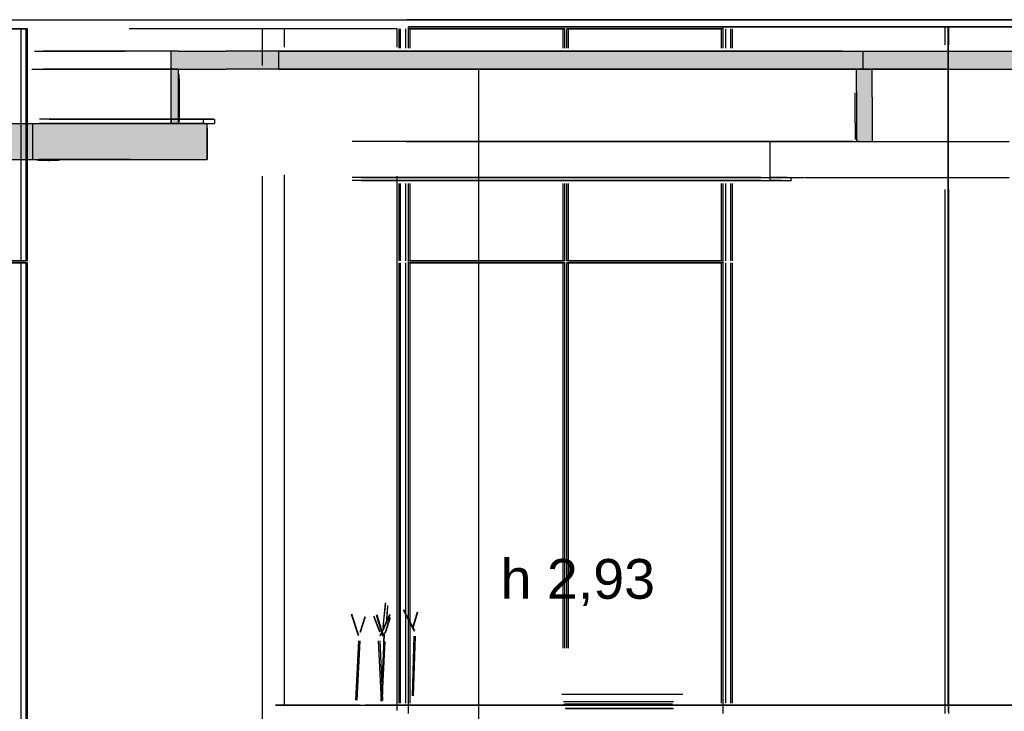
# Model space of a CAD drawing. Header units: millimetres. Extents: x -9985 to 240895, y -184894 to 39395.
# Tile 47 of 164: x 6967 to 9691, y -62079 to -60165. Entities that reach past the tile are written whole.
import ezdxf

# ---------------------------------------------------------------- set-up
doc = ezdxf.new("R2010")
doc.units = ezdxf.units.MM
for name, color, linetype in [('S-QUOTE', 40, 'Continuous'), ('S-TAGLIO-CS', 9, 'Continuous'), ('S-TAGLIO-SOFF', 8, 'Continuous'), ('S-VISTA', 8, 'Continuous'), ('S-VISTA-ARREDI', 9, 'Continuous')]:
    doc.layers.add(name, color=color, linetype=linetype)
doc.styles.add('VISIO', font='arial.ttf')

msp = doc.modelspace()

# ---------------------------------------------------------------- hatches: boundary and pattern name
at = {"layer": 'S-TAGLIO-CS'}
for points in [[(9242, -60303), (7538, -60303), (7508, -60303), (7406, -60303), (7404, -60303), (7396, -60303), (7386, -60303), (7386, -60297), (7386, -60251), (7406, -60251), (7508, -60251), (7538, -60251), (9242, -60251), (9930, -60251), (10010, -60251), (10400, -60251), (10504, -60251), (10504, -60253), (10504, -60303), (10484, -60303), (10400, -60303), (10010, -60303), (9930, -60303), (9326, -60303), (9316, -60303), (9302, -60303), (9290, -60303), (9282, -60303), (9242, -60303)], [(7386, -60303), (7396, -60303), (7404, -60303), (7406, -60303), (7406, -60315), (7406, -60451), (7388, -60451), (7386, -60451), (7386, -60439), (7386, -60303)], [(9282, -60303), (9290, -60303), (9302, -60303), (9316, -60303), (9326, -60303), (9326, -60379), (9326, -60503), (9316, -60503), (9302, -60503), (9292, -60503), (9290, -60503), (9288, -60503), (9282, -60503), (9282, -60363), (9282, -60303)], [(5456, -60551), (5244, -60551), (5230, -60551), (5140, -60551), (5072, -60551), (4618, -60551), (4618, -60461), (4618, -60451), (5072, -60451), (5140, -60451), (5230, -60451), (5244, -60451), (5456, -60451), (5668, -60451), (6910, -60451), (7272, -60451), (7386, -60451), (7388, -60451), (7406, -60451), (7476, -60451), (7480, -60451), (7486, -60451), (7486, -60465), (7486, -60551), (7388, -60551), (7272, -60551), (6910, -60551), (5668, -60551), (5456, -60551)]]:
    msp.add_hatch(color=9, dxfattribs=at).paths.add_polyline_path(points)

# ---------------------------------------------------------------- linework, layer by layer
at = {"layer": 'S-QUOTE'}
msp.add_line((8237.666, -63233), (8237.666, -60302), dxfattribs=at)
at = {"layer": 'S-TAGLIO-CS'}
for p, q in [((7406.064, -60252), (7386, -60252)), ((7386, -60297.885), (7386, -60252)), ((7406.196, -60252), (7507.2, -60252)), ((7507.2, -60252), (7537.495, -60252)), ((9242.714, -60252), (7537.495, -60252)), ((9242.714, -60252), (9930.521, -60252)), ((7386, -60297.885), (7386, -60302)), ((7396.561, -60302), (7386, -60302)), ((7404.163, -60302), (7386, -60302)), ((7386, -60439.655), (7386, -60302)), ((7396.561, -60302), (7507.2, -60302)), ((7404.163, -60302), (7406, -60302)), ((7406, -60315.637), (7406, -60302)), ((7507.2, -60302), (7537.495, -60302)), ((9242.714, -60302), (7537.495, -60302)), ((9242.714, -60302), (9930.521, -60302)), ((9282.12, -60302), (9289.581, -60302)), ((9282.12, -60364), (9282.12, -60302)), ((9289.581, -60302), (9301.65, -60302)), ((9301.65, -60302), (9315.734, -60302)), ((9315.734, -60302), (9325.49, -60302)), ((9325.49, -60379.04), (9325.49, -60302)), ((7406, -60315.637), (7406, -60452)), ((7408, -60328.928), (7408, -60317)), ((7408, -60328.928), (7408, -60447)), ((9278.702, -60450.15), (9278.702, -60367)), ((9282.12, -60364), (9282.12, -60502)), ((9325.49, -60379.04), (9325.49, -60502)), ((7386, -60439.655), (7386, -60452)), ((7502.071, -60440), (7476, -60440)), ((7476, -60450.579), (7476, -60440)), ((7502.071, -60440), (7506, -60440)), ((7506, -60441.55), (7506, -60440)), ((7506, -60441.55), (7506, -60452)), ((6909.497, -60452), (7272.137, -60452)), ((7272.137, -60452), (7388.306, -60452)), ((7387.629, -60452), (7386, -60452)), ((7387.629, -60452), (7406, -60452)), ((7388.306, -60452), (7486, -60452)), ((7476, -60450.579), (7476, -60452)), ((7479.503, -60452), (7476, -60452)), ((7479.503, -60452), (7506, -60452)), ((7486, -60464.208), (7486, -60452)), ((7486, -60464.208), (7486, -60552)), ((9278.702, -60450.15), (9278.702, -60497)), ((9043.029, -60502), (9090.508, -60502)), ((9043.029, -60599.9), (9043.029, -60502)), ((9091.069, -60502), (9138.804, -60502)), ((9140.028, -60502), (9187.974, -60502)), ((9187.974, -60502), (9188.616, -60502)), ((9188.616, -60502), (9189.32, -60502)), ((9189.32, -60502), (9190.043, -60502)), ((9190.043, -60502), (9238.209, -60502)), ((9238.209, -60502), (9239.19, -60502)), ((9239.19, -60502), (9240.197, -60502)), ((9240.197, -60502), (9241.233, -60502)), ((9241.233, -60502), (9287.732, -60502)), ((9289.581, -60502), (9282.12, -60502)), ((9287.732, -60502), (9289.055, -60502)), ((9289.055, -60502), (9290.416, -60502)), ((9289.581, -60502), (9301.65, -60502)), ((9290.416, -60502), (9291.888, -60502)), ((9291.888, -60502), (9339.539, -60502)), ((9301.65, -60502), (9315.734, -60502)), ((9315.734, -60502), (9325.49, -60502)), ((9339.539, -60502), (9341.246, -60502)), ((9341.246, -60502), (9343.089, -60502)), ((9343.089, -60502), (9388.953, -60502)), ((9388.953, -60502), (9391.034, -60502)), ((9391.034, -60502), (9393.171, -60502)), ((9393.171, -60502), (9395.47, -60502)), ((9395.47, -60502), (9441.567, -60502)), ((9441.567, -60502), (9444.109, -60502)), ((9444.109, -60502), (9446.838, -60502)), ((9446.838, -60502), (9492.979, -60502)), ((9492.979, -60502), (9495.951, -60502)), ((9495.951, -60502), (9499, -60502)), ((9499, -60502), (9543.466, -60502)), ((9543.466, -60502), (9546.89, -60502)), ((9546.89, -60502), (9550.406, -60502)), ((9550.406, -60502), (9554.01, -60502)), ((9554.01, -60502), (9599.52, -60502)), ((9599.52, -60502), (9603.532, -60502)), ((9603.532, -60502), (9607.642, -60502)), ((9607.642, -60502), (9651.533, -60502)), ((9651.533, -60502), (9656.054, -60502)), ((9656.054, -60502), (9660.685, -60502)), ((9660.685, -60502), (9704.643, -60502)), ((6909.497, -60552), (7272.137, -60552)), ((7019, -60554), (7014.37, -60554)), ((7019, -60554), (7019.762, -60554)), ((7019.762, -60554), (7032, -60554)), ((7032, -60554), (7033.85, -60554)), ((7033.85, -60554), (7046, -60554)), ((7046, -60555), (7042.85, -60555)), ((7046, -60554), (7048.168, -60554)), ((7046.1, -60555), (7049.15, -60555)), ((7048.168, -60554), (7060, -60554)), ((7060, -60554), (7061.745, -60554)), ((7061.745, -60554), (7072, -60554)), ((7072, -60554), (7072.735, -60554)), ((7072.735, -60554), (7076.63, -60554)), ((7272.137, -60552), (7388.306, -60552)), ((7388.306, -60552), (7486, -60552)), ((9043.029, -60599.9), (9043.029, -60602)), ((9090.508, -60602), (9043.029, -60602)), ((9043.029, -60602), (9073.693, -60602)), ((9043.029, -60609.832), (9043.029, -60602)), ((9073.693, -60610), (9043.029, -60610)), ((9073.693, -60602), (9101.496, -60602)), ((9073.693, -60610), (9101.496, -60610)), ((9091.069, -60602), (9138.804, -60602)), ((9101.496, -60609.101), (9101.496, -60602)), ((9101.496, -60609.101), (9101.496, -60610)), ((9140.028, -60602), (9187.974, -60602)), ((9187.974, -60602), (9188.616, -60602)), ((9188.616, -60602), (9189.32, -60602)), ((9189.32, -60602), (9190.043, -60602)), ((9190.043, -60602), (9238.209, -60602)), ((9238.209, -60602), (9239.19, -60602)), ((9239.19, -60602), (9240.197, -60602)), ((9240.197, -60602), (9241.233, -60602)), ((9241.233, -60602), (9287.732, -60602)), ((9287.732, -60602), (9289.055, -60602)), ((9289.055, -60602), (9290.416, -60602)), ((9290.416, -60602), (9291.888, -60602)), ((9291.888, -60602), (9339.539, -60602)), ((9339.539, -60602), (9341.246, -60602)), ((9341.246, -60602), (9343.089, -60602)), ((9343.089, -60602), (9388.953, -60602)), ((9388.953, -60602), (9391.034, -60602)), ((9391.034, -60602), (9393.171, -60602)), ((9393.171, -60602), (9395.47, -60602)), ((9395.47, -60602), (9441.567, -60602)), ((9441.567, -60602), (9444.109, -60602)), ((9444.109, -60602), (9446.838, -60602)), ((9446.838, -60602), (9492.979, -60602)), ((9492.979, -60602), (9495.951, -60602)), ((9495.951, -60602), (9499, -60602)), ((9499, -60602), (9502.265, -60602)), ((9502.265, -60602), (9546.89, -60602)), ((9546.89, -60602), (9550.406, -60602)), ((9550.406, -60602), (9554.01, -60602)), ((9554.01, -60602), (9599.52, -60602)), ((9599.52, -60602), (9603.532, -60602)), ((9603.532, -60602), (9607.642, -60602)), ((9607.642, -60602), (9651.533, -60602)), ((9651.533, -60602), (9656.054, -60602)), ((9656.054, -60602), (9660.685, -60602)), ((9660.685, -60602), (9704.643, -60602))]:
    msp.add_line(p, q, dxfattribs=at)
at = {"layer": 'S-TAGLIO-SOFF'}
for p, q in [((6893.478, -60165), (7255.884, -60165)), ((7255.884, -60165), (7375.464, -60165)), ((7375.464, -60165), (7805.639, -60165)), ((7805.639, -60165), (9389.325, -60165)), ((9389.325, -60165), (9410.303, -60165)), ((9410.303, -60165), (9783.46, -60165))]:
    msp.add_line(p, q, dxfattribs=at)
at = {"layer": 'S-VISTA'}
for p, q in [((8108, -60165), (8038, -60165)), ((8038, -60165), (8108, -60165)), ((10228, -60165), (8108, -60165)), ((8108, -60165), (8818, -60165)), ((8818, -60165), (8883, -60165)), ((8883, -60165), (10228, -60165)), ((6989, -60190), (6576, -60190)), ((6580, -60190), (6985, -60190)), ((6971, -60832), (6971, -60190)), ((6985, -60832), (6985, -60190)), ((6985, -60832), (6985, -60190)), ((6989, -60832), (6989, -60190)), ((6989, -60832), (6989, -60190)), ((6989, -60832), (6989, -60190)), ((7300, -60190), (7270, -60190)), ((7353, -60190), (7300, -60190)), ((7426, -60190), (7353, -60190)), ((7513, -60190), (7426, -60190)), ((7608, -60190), (7513, -60190)), ((7700, -60190), (7608, -60190)), ((7700, -60190), (7639, -60190)), ((7639, -60292), (7639, -60190)), ((8011, -60190), (7700, -60190)), ((7700, -60240.595), (7700, -60190)), ((8011, -60241), (8011, -60190)), ((8017, -60243.5), (8017, -60190)), ((8021, -60243.5), (8021, -60190)), ((8035, -60243.5), (8035, -60190)), ((8913, -60185), (8043, -60185)), ((8043, -60185), (8913, -60185)), ((8043, -60235), (8043, -60185)), ((8475, -60190), (8043, -60190)), ((8043, -60243.5), (8043, -60190)), ((8043, -60243.5), (8043, -60190)), ((8047, -60190), (8471, -60190)), ((8047, -60243.5), (8047, -60190)), ((8471, -60243.5), (8471, -60190)), ((8475, -60243.5), (8475, -60190)), ((8475, -60243.5), (8475, -60190)), ((8913, -60190), (8481, -60190)), ((8481, -60243.5), (8481, -60190)), ((8481, -60243.5), (8481, -60190)), ((8485, -60190), (8909, -60190)), ((8485, -60243.5), (8485, -60190)), ((8773, -60185), (9498, -60185)), ((8913, -60185), (8773, -60185)), ((9528, -60185), (8898, -60185)), ((8909, -60243.5), (8909, -60190)), ((8913, -60235), (8913, -60185)), ((8913, -60243.5), (8913, -60190)), ((8913, -60243.5), (8913, -60190)), ((8921, -60243.5), (8921, -60190)), ((8921, -60243.5), (8921, -60190)), ((8921, -60243.5), (8921, -60190)), ((8935, -60243.5), (8935, -60190)), ((8935, -60243.5), (8935, -60190)), ((8935, -60243.5), (8935, -60190)), ((8939, -60243.5), (8939, -60190)), ((8939, -60243.5), (8939, -60190)), ((8939, -60243.5), (8939, -60190)), ((9498, -60185), (9543, -60185)), ((9503, -60185), (10238, -60185)), ((9543, -60185), (9503, -60185)), ((9528, -60235), (9528, -60185)), ((9878, -60185), (9536, -60185)), ((9536, -60185), (9682, -60185)), ((9536, -60185), (9536, -62081)), ((9536, -62062), (9536, -60185)), ((10238, -60185), (9538, -60185)), ((9538, -60235), (9538, -60185)), ((9682, -60185), (9826, -60185)), ((7008.25, -60252), (7258.719, -60252)), ((7386, -60252), (7032.574, -60252)), ((7386, -60302), (7386, -60252)), ((7684, -60252), (9301, -60252)), ((7684, -60302), (7684, -60252)), ((9301, -60302), (9301, -60252)), ((9305, -60252), (9565.952, -60252)), ((7000.213, -60302), (7406, -60302)), ((7386, -60302), (7032.574, -60302)), ((7386, -60302), (7032.574, -60302)), ((7386, -60452), (7386, -60302)), ((7406, -60452), (7406, -60302)), ((9321, -60302), (7664, -60302)), ((7684, -60302), (9301, -60302)), ((7684, -60302), (9301, -60302)), ((8049, -60302), (8019, -60302)), ((8036, -60302), (8066, -60302)), ((8079, -60302), (8049, -60302)), ((8066, -60302), (8096, -60302)), ((8110, -60302), (8079, -60302)), ((8096, -60302), (8127, -60302)), ((8142, -60302), (8110, -60302)), ((8127, -60302), (8158, -60302)), ((8175, -60302), (8142, -60302)), ((8158, -60302), (8191, -60302)), ((8208, -60302), (8175, -60302)), ((8191, -60302), (8224, -60302)), ((8242, -60302), (8208, -60302)), ((8224, -60302), (8258, -60302)), ((8277, -60302), (8242, -60302)), ((8258, -60302), (8292, -60302)), ((8312, -60302), (8277, -60302)), ((8292, -60302), (8328, -60302)), ((8349, -60302), (8312, -60302)), ((8328, -60302), (8364, -60302)), ((8385, -60302), (8349, -60302)), ((8364, -60302), (8400, -60302)), ((8423, -60302), (8385, -60302)), ((8400, -60302), (8437, -60302)), ((8461, -60302), (8423, -60302)), ((8437, -60302), (8475, -60302)), ((8500, -60302), (8461, -60302)), ((8475, -60302), (8514, -60302)), ((8539, -60302), (8500, -60302)), ((8514, -60302), (8553, -60302)), ((8579, -60302), (8539, -60302)), ((8553, -60302), (8593, -60302)), ((8620, -60302), (8579, -60302)), ((8593, -60302), (8634, -60302)), ((8661, -60302), (8620, -60302)), ((8634, -60302), (8675, -60302)), ((8703, -60302), (8661, -60302)), ((8675, -60302), (8716, -60302)), ((8746, -60302), (8703, -60302)), ((8716, -60302), (8759, -60302)), ((8789, -60302), (8746, -60302)), ((8759, -60302), (8801, -60302)), ((8833, -60302), (8789, -60302)), ((8801, -60302), (8845, -60302)), ((8877, -60302), (8833, -60302)), ((8845, -60302), (8889, -60302)), ((8921, -60302), (8877, -60302)), ((8889, -60302), (8933, -60302)), ((8967, -60302), (8921, -60302)), ((8933, -60302), (8978, -60302)), ((9013, -60302), (8967, -60302)), ((8978, -60302), (9024, -60302)), ((9059, -60302), (9013, -60302)), ((9024, -60302), (9070, -60302)), ((9106, -60302), (9059, -60302)), ((9070, -60302), (9116, -60302)), ((9153, -60302), (9106, -60302)), ((9116, -60302), (9163, -60302)), ((9201, -60302), (9153, -60302)), ((9163, -60302), (9211, -60302)), ((9249, -60302), (9201, -60302)), ((9211, -60302), (9258, -60302)), ((9273, -60302), (9249, -60302)), ((9258, -60302), (9307, -60302)), ((9531.476, -60302), (9325, -60302)), ((9357.19, -60302), (9565.952, -60302)), ((9357.19, -60302), (9565.952, -60302)), ((7476, -60440), (7021.5, -60440)), ((7048.312, -60440), (7506, -60440)), ((7000.213, -60452), (7406, -60452)), ((7003, -60552), (7003, -60452)), ((7476, -60452), (7021.5, -60452)), ((7030.562, -60452), (7486, -60452)), ((7386, -60452), (7032.574, -60452)), ((7048.312, -60452), (7506, -60452)), ((7486, -60552), (7486, -60452)), ((7917, -60502), (7887, -60502)), ((7948, -60502), (7917, -60502)), ((7979, -60502), (7948, -60502)), ((8012, -60502), (7979, -60502)), ((8045, -60502), (8012, -60502)), ((8049, -60502), (8019, -60502)), ((8036, -60502), (8066, -60502)), ((8078, -60502), (8045, -60502)), ((8079, -60502), (8049, -60502)), ((8066, -60502), (8096, -60502)), ((8113, -60502), (8078, -60502)), ((8110, -60502), (8079, -60502)), ((8096, -60502), (8127, -60502)), ((8142, -60502), (8110, -60502)), ((8148, -60502), (8113, -60502)), ((8127, -60502), (8158, -60502)), ((8175, -60502), (8142, -60502)), ((8184, -60502), (8148, -60502)), ((8158, -60502), (8191, -60502)), ((8208, -60502), (8175, -60502)), ((8221, -60502), (8184, -60502)), ((8191, -60502), (8224, -60502)), ((8242, -60502), (8208, -60502)), ((8258, -60502), (8221, -60502)), ((8224, -60502), (8258, -60502)), ((8277, -60502), (8242, -60502)), ((8296, -60502), (8258, -60502)), ((8258, -60502), (8292, -60502)), ((8312, -60502), (8277, -60502)), ((8292, -60502), (8328, -60502)), ((8335, -60502), (8296, -60502)), ((8349, -60502), (8312, -60502)), ((8328, -60502), (8364, -60502)), ((8375, -60502), (8335, -60502)), ((8385, -60502), (8349, -60502)), ((8364, -60502), (8400, -60502)), ((8415, -60502), (8375, -60502)), ((8423, -60502), (8385, -60502)), ((8400, -60502), (8437, -60502)), ((8456, -60502), (8415, -60502)), ((8461, -60502), (8423, -60502)), ((8437, -60502), (8475, -60502)), ((8497, -60502), (8456, -60502)), ((8500, -60502), (8461, -60502)), ((8475, -60502), (8514, -60502)), ((8540, -60502), (8497, -60502)), ((8539, -60502), (8500, -60502)), ((8514, -60502), (8553, -60502)), ((8579, -60502), (8539, -60502)), ((8582, -60502), (8540, -60502)), ((8553, -60502), (8593, -60502)), ((8620, -60502), (8579, -60502)), ((8626, -60502), (8582, -60502)), ((8593, -60502), (8634, -60502)), ((8661, -60502), (8620, -60502)), ((8670, -60502), (8626, -60502)), ((8634, -60502), (8675, -60502)), ((8703, -60502), (8661, -60502)), ((8714, -60502), (8670, -60502)), ((8675, -60502), (8716, -60502)), ((8746, -60502), (8703, -60502)), ((8760, -60502), (8714, -60502)), ((8716, -60502), (8759, -60502)), ((8789, -60502), (8746, -60502)), ((8759, -60502), (8801, -60502)), ((8805, -60502), (8760, -60502)), ((8833, -60502), (8789, -60502)), ((8801, -60502), (8845, -60502)), ((8852, -60502), (8805, -60502)), ((8877, -60502), (8833, -60502)), ((8845, -60502), (8889, -60502)), ((8898, -60502), (8852, -60502)), ((8921, -60502), (8877, -60502)), ((8889, -60502), (8933, -60502)), ((8946, -60502), (8898, -60502)), ((8967, -60502), (8921, -60502)), ((8933, -60502), (8978, -60502)), ((8994, -60502), (8946, -60502)), ((9013, -60502), (8967, -60502)), ((8978, -60502), (9024, -60502)), ((9018, -60502), (8994, -60502)), ((9059, -60502), (9013, -60502)), ((9024, -60502), (9070, -60502)), ((9106, -60502), (9059, -60502)), ((9070, -60502), (9116, -60502)), ((9153, -60502), (9106, -60502)), ((9116, -60502), (9163, -60502)), ((9201, -60502), (9153, -60502)), ((9163, -60502), (9211, -60502)), ((9249, -60502), (9201, -60502)), ((9211, -60502), (9258, -60502)), ((9273, -60502), (9249, -60502)), ((9258, -60502), (9307, -60502)), ((7272.317, -60552), (7021.098, -60552)), ((7030.562, -60552), (7486, -60552)), ((7639, -62485), (7639, -60598)), ((7700, -62062), (7700, -60594.757)), ((7917, -60602), (7887, -60602)), ((7917, -60602), (7887, -60602)), ((7917, -60610), (7887, -60610)), ((7913, -60602), (7943, -60602)), ((7913, -60610), (7943, -60610)), ((7948, -60602), (7917, -60602)), ((7948, -60602), (7917, -60602)), ((7948, -60610), (7917, -60610)), ((7943, -60602), (7973, -60602)), ((7943, -60610), (7973, -60610)), ((7979, -60602), (7948, -60602)), ((7979, -60602), (7948, -60602)), ((7979, -60610), (7948, -60610)), ((7973, -60602), (8004, -60602)), ((7973, -60610), (8004, -60610)), ((7975, -60602), (8897, -60602)), ((8012, -60602), (7979, -60602)), ((8012, -60602), (7979, -60602)), ((8012, -60610), (7979, -60610)), ((8004, -60602), (8036, -60602)), ((8004, -60610), (8036, -60610)), ((8011, -62077), (8011, -60598)), ((8045, -60602), (8012, -60602)), ((8045, -60602), (8012, -60602)), ((8045, -60610), (8012, -60610)), ((8036, -60602), (8069, -60602)), ((8036, -60610), (8069, -60610)), ((8078, -60602), (8045, -60602)), ((8078, -60602), (8045, -60602)), ((8078, -60610), (8045, -60610)), ((8069, -60602), (8102, -60602)), ((8069, -60610), (8102, -60610)), ((8113, -60602), (8078, -60602)), ((8113, -60602), (8078, -60602)), ((8113, -60610), (8078, -60610)), ((8102, -60602), (8137, -60602)), ((8102, -60610), (8137, -60610)), ((8148, -60602), (8113, -60602)), ((8148, -60602), (8113, -60602)), ((8148, -60610), (8113, -60610)), ((8137, -60602), (8172, -60602)), ((8137, -60610), (8172, -60610)), ((8184, -60602), (8148, -60602)), ((8184, -60602), (8148, -60602)), ((8184, -60610), (8148, -60610)), ((8172, -60602), (8207, -60602)), ((8172, -60610), (8207, -60610)), ((8221, -60602), (8184, -60602)), ((8221, -60602), (8184, -60602)), ((8221, -60610), (8184, -60610)), ((8207, -60602), (8244, -60602)), ((8207, -60610), (8244, -60610)), ((8258, -60602), (8221, -60602)), ((8258, -60602), (8221, -60602)), ((8258, -60610), (8221, -60610)), ((8244, -60602), (8281, -60602)), ((8244, -60610), (8281, -60610)), ((8296, -60602), (8258, -60602)), ((8296, -60602), (8258, -60602)), ((8296, -60610), (8258, -60610)), ((8281, -60602), (8319, -60602)), ((8281, -60610), (8319, -60610)), ((8335, -60602), (8296, -60602)), ((8335, -60602), (8296, -60602)), ((8335, -60610), (8296, -60610)), ((8319, -60602), (8357, -60602)), ((8319, -60610), (8357, -60610)), ((8375, -60602), (8335, -60602)), ((8375, -60602), (8335, -60602)), ((8375, -60610), (8335, -60610)), ((8357, -60602), (8396, -60602)), ((8357, -60610), (8396, -60610)), ((8415, -60602), (8375, -60602)), ((8415, -60602), (8375, -60602)), ((8415, -60610), (8375, -60610)), ((8396, -60602), (8436, -60602)), ((8396, -60610), (8436, -60610)), ((8456, -60602), (8415, -60602)), ((8456, -60602), (8415, -60602)), ((8456, -60610), (8415, -60610)), ((8436, -60602), (8477, -60602)), ((8436, -60610), (8477, -60610)), ((8497, -60602), (8456, -60602)), ((8497, -60602), (8456, -60602)), ((8497, -60610), (8456, -60610)), ((8477, -60602), (8518, -60602)), ((8477, -60610), (8518, -60610)), ((8540, -60602), (8497, -60602)), ((8540, -60602), (8497, -60602)), ((8540, -60610), (8497, -60610)), ((8518, -60602), (8560, -60602)), ((8518, -60610), (8560, -60610)), ((8582, -60602), (8540, -60602)), ((8582, -60602), (8540, -60602)), ((8582, -60610), (8540, -60610)), ((8560, -60602), (8602, -60602)), ((8560, -60610), (8602, -60610)), ((8626, -60602), (8582, -60602)), ((8626, -60602), (8582, -60602)), ((8626, -60610), (8582, -60610)), ((8602, -60602), (8645, -60602)), ((8602, -60610), (8645, -60610)), ((8670, -60602), (8626, -60602)), ((8670, -60602), (8626, -60602)), ((8670, -60610), (8626, -60610)), ((8645, -60602), (8689, -60602)), ((8645, -60610), (8689, -60610)), ((8714, -60602), (8670, -60602)), ((8714, -60602), (8670, -60602)), ((8714, -60610), (8670, -60610)), ((8689, -60602), (8733, -60602)), ((8689, -60610), (8733, -60610)), ((8760, -60602), (8714, -60602)), ((8760, -60602), (8714, -60602)), ((8760, -60610), (8714, -60610)), ((8733, -60602), (8778, -60602)), ((8733, -60610), (8778, -60610)), ((8805, -60602), (8760, -60602)), ((8805, -60602), (8760, -60602)), ((8805, -60610), (8760, -60610)), ((8778, -60602), (8823, -60602)), ((8778, -60610), (8823, -60610)), ((8852, -60602), (8805, -60602)), ((8852, -60602), (8805, -60602)), ((8852, -60610), (8805, -60610)), ((8823, -60602), (8869, -60602)), ((8823, -60610), (8869, -60610)), ((8898, -60602), (8852, -60602)), ((8898, -60602), (8852, -60602)), ((8898, -60610), (8852, -60610)), ((8866, -60602), (8897, -60602)), ((8866, -60610), (8897, -60610)), ((8869, -60602), (8916, -60602)), ((8869, -60610), (8916, -60610)), ((8946, -60602), (8898, -60602)), ((8946, -60602), (8898, -60602)), ((8946, -60610), (8898, -60610)), ((8916, -60602), (8963, -60602)), ((8916, -60610), (8963, -60610)), ((8994, -60602), (8946, -60602)), ((8994, -60602), (8946, -60602)), ((8994, -60610), (8946, -60610)), ((8963, -60602), (9010, -60602)), ((8963, -60610), (9010, -60610)), ((9018, -60602), (8994, -60602)), ((9018, -60602), (8994, -60602)), ((9018, -60610), (8994, -60610)), ((9010, -60602), (9058, -60602)), ((9010, -60610), (9058, -60610)), ((9058, -60602), (9082.5, -60602)), ((9058, -60610), (9082.5, -60610)), ((8017, -60832), (8017, -60618)), ((8021, -60832), (8021, -60618)), ((8035, -60832), (8035, -60618)), ((8043, -60832), (8043, -60618)), ((8043, -60832), (8043, -60618)), ((8043, -62085), (8043, -60635)), ((8047, -60832), (8047, -60618)), ((8471, -60832), (8471, -60618)), ((8475, -60832), (8475, -60618)), ((8475, -60832), (8475, -60618)), ((8481, -60832), (8481, -60618)), ((8481, -60832), (8481, -60618)), ((8485, -60832), (8485, -60618)), ((8909, -60832), (8909, -60618)), ((8913, -60832), (8913, -60618)), ((8913, -60832), (8913, -60618)), ((8913, -62085), (8913, -60635)), ((8921, -60832), (8921, -60618)), ((8921, -60832), (8921, -60618)), ((8921, -60832), (8921, -60618)), ((8935, -60832), (8935, -60618)), ((8935, -60832), (8935, -60618)), ((8935, -60832), (8935, -60618)), ((8939, -60832), (8939, -60618)), ((8939, -60832), (8939, -60618)), ((8939, -60832), (8939, -60618)), ((9528, -62085), (9528, -60635)), ((9538, -62085), (9538, -60635)), ((6989, -60832), (6576, -60832)), ((6989, -60838), (6576, -60838)), ((6580, -60832), (6985, -60832)), ((6580, -60838), (6985, -60838)), ((6971, -63225), (6971, -60838)), ((6985, -63225), (6985, -60838)), ((6985, -63225), (6985, -60838)), ((6989, -63225), (6989, -60838)), ((6989, -63225), (6989, -60838)), ((6989, -63225), (6989, -60838)), ((8017, -62056.894), (8017, -60838)), ((8021, -62056.894), (8021, -60838)), ((8035, -62056.894), (8035, -60838)), ((8475, -60832), (8043, -60832)), ((8475, -60838), (8043, -60838)), ((8043, -62056.894), (8043, -60838)), ((8043, -62056.894), (8043, -60838)), ((8047, -60832), (8471, -60832)), ((8047, -60838), (8471, -60838)), ((8047, -62056.894), (8047, -60838)), ((8471, -61904.532), (8471, -60838)), ((8475, -61904.532), (8475, -60838)), ((8475, -61904.532), (8475, -60838)), ((8913, -60832), (8481, -60832)), ((8913, -60838), (8481, -60838)), ((8481, -61904.532), (8481, -60838)), ((8481, -61904.532), (8481, -60838)), ((8485, -60832), (8909, -60832)), ((8485, -60838), (8909, -60838)), ((8485, -61904.532), (8485, -60838)), ((8909, -62056.894), (8909, -60838)), ((8913, -62056.894), (8913, -60838)), ((8913, -62056.894), (8913, -60838)), ((8921, -62056.894), (8921, -60838)), ((8921, -62056.894), (8921, -60838)), ((8921, -62056.894), (8921, -60838)), ((8935, -62056.894), (8935, -60838)), ((8935, -62056.894), (8935, -60838)), ((8935, -62056.894), (8935, -60838)), ((8939, -62056.894), (8939, -60838)), ((8939, -62056.894), (8939, -60838)), ((8939, -62056.894), (8939, -60838)), ((7800, -62062), (7675, -62062)), ((7675, -62062), (7746, -62062)), ((7700, -62062), (7800, -62062)), ((7746, -62062), (7835, -62062)), ((7909, -62062), (7800, -62062)), ((7800, -62062), (7890, -62062)), ((7835, -62062), (7945, -62062)), ((8006, -62062), (7923, -62062)), ((7945, -62062), (8076, -62062)), ((8109, -62062), (8006, -62062)), ((8076, -62062), (8226, -62062)), ((8232, -62062), (8109, -62062)), ((8226, -62062), (8396, -62062)), ((8373, -62062), (8232, -62062)), ((8532, -62062), (8373, -62062)), ((8396, -62062), (8583, -62062)), ((8707, -62062), (8532, -62062)), ((8583, -62062), (8786, -62062)), ((8897, -62062), (8707, -62062)), ((8786, -62062), (9003, -62062)), ((9101, -62062), (8897, -62062)), ((9003, -62062), (9232, -62062)), ((9316, -62062), (9101, -62062)), ((9232, -62062), (9468, -62062)), ((9543, -62062), (9316, -62062)), ((9468, -62062), (9611, -62062)), ((9536, -62062), (9682, -62062)), ((9690, -62062), (9543, -62062)), ((9611, -62062), (9745, -62062)), ((9682, -62062), (9826, -62062)), ((9835, -62062), (9690, -62062))]:
    msp.add_line(p, q, dxfattribs=at)
at = {"layer": 'S-VISTA-ARREDI'}
for p, q in [((7973, -61845), (7980, -61779)), ((7973, -61847), (7979, -61780)), ((7904, -61870), (7885, -61811)), ((7905, -61869), (7886, -61810)), ((7964, -61869), (7991, -61810)), ((7982, -61835), (7986, -61786)), ((7983, -61835), (7986, -61787)), ((8059, -61858), (8029, -61799)), ((8060, -61856), (8030, -61798)), ((8055, -61847), (8068, -61804)), ((8056, -61848), (8069, -61805)), ((7909, -61860), (7923, -61817)), ((7910, -61860), (7924, -61817)), ((7963, -61860), (7947, -61817)), ((7964, -61860), (7948, -61817)), ((7973, -61872), (7954, -61814)), ((7974, -61871), (7956, -61812)), ((7965, -61870), (7992, -61812)), ((7978, -61862), (7992, -61819)), ((7979, -61862), (7993, -61819)), ((7970, -62049), (7975, -61862)), ((7971, -62049), (7976, -61862)), ((7897, -62048), (7905, -61884)), ((7901, -62048), (7909, -61884)), ((7968, -62049), (7960, -61884)), ((7972, -62049), (7964, -61884)), ((7967, -62051), (7975, -61886)), ((7970, -62051), (7978, -61886)), ((8054, -62036), (8058, -61871)), ((8057, -62036), (8062, -61871)), ((8467, -62032), (8801, -62032)), ((8468, -62032), (8802, -62032)), ((8769, -62053), (8472, -62053)), ((8776, -62053), (8480, -62053)), ((8472, -62059), (8621, -62059)), ((8773, -62059), (8476, -62059)), ((8773, -62071), (8476, -62071)), ((8479, -62071), (8776, -62071)), ((8621, -62059), (8769, -62059))]:
    msp.add_line(p, q, dxfattribs=at)

# ---------------------------------------------------------------- texts
at = {"layer": 'S-QUOTE', "style": 'VISIO'}
msp.add_text('h 2,93', height=110, dxfattribs=at).set_placement((8297.666, -61767.5))

doc.saveas('drawing.dxf')
